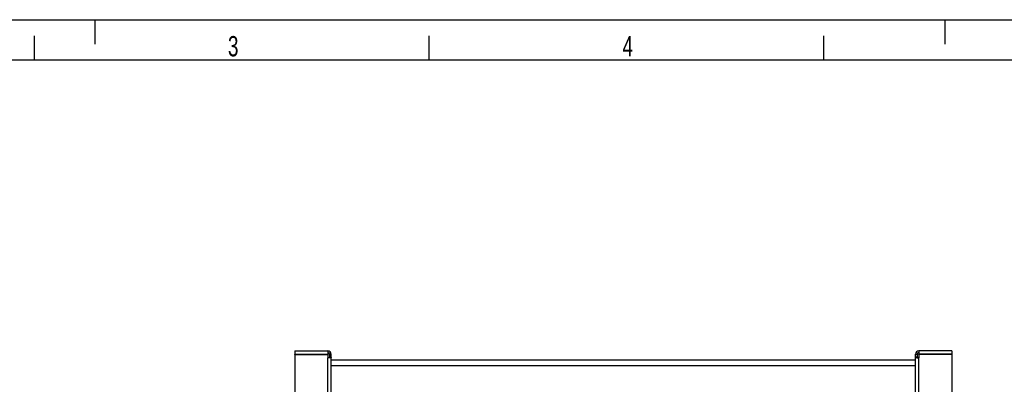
# Model space of a CAD drawing. Extents: x 0 to 420, y 0 to 297.
# Tile 17 of 19: x 121 to 242, y 252 to 297. Entities that reach past the tile are written whole.
import ezdxf

# ---------------------------------------------------------------- set-up
doc = ezdxf.new("R2010")
doc.units = 0
doc.header["$LTSCALE"] = 23.1
for name, color, linetype in [('110534_DXF_CONTINUOUS_LINE', 7, 'CONTINUOUS'), ('110536_DXF_CONTINUOUS_LINE', 7, 'CONTINUOUS'), ('110801_DXF_CONTINUOUS_LINE', 7, 'CONTINUOUS'), ('ASE_65-75-10_DXF_FORMAT', 7, 'CONTINUOUS')]:
    doc.layers.add(name, color=color, linetype=linetype)
doc.styles.get("Standard").update_dxf_attribs({"font": 'txt', "width": 0.7})

msp = doc.modelspace()

# ---------------------------------------------------------------- linework, layer by layer
at = {"layer": '110534_DXF_CONTINUOUS_LINE', "color": 3, "linetype": 'CONTINUOUS'}
for p, q in [((154.64275, 256.10276), (154.64275, 255.70276)), ((154.64275, 256.10276), (158.74275, 256.10276)), ((154.64275, 255.70276), (158.74275, 255.70276)), ((154.64275, 255.65777), (154.64275, 213.87775)), ((154.64275, 255.65777), (158.74275, 255.65777)), ((158.74275, 256.10276), (158.74275, 255.70276)), ((158.74275, 255.65777), (158.74275, 255.26222)), ((159.14275, 207.77963), (159.14275, 255.70276))]:
    msp.add_line(p, q, dxfattribs=at)
at = {"layer": '110534_DXF_CONTINUOUS_LINE', "color": 7, "linetype": 'CONTINUOUS'}
for p, q in [((154.64275, 255.65777), (154.64275, 255.68754)), ((154.64275, 255.68754), (158.74275, 255.68754)), ((158.74275, 255.65777), (158.74275, 255.68754)), ((158.94275, 255.70276), (158.94275, 255.32176)), ((159.14275, 255.70276), (158.94275, 255.70276)), ((158.94275, 255.32176), (159.14275, 255.32176))]:
    msp.add_line(p, q, dxfattribs=at)
at = {"layer": '110534_DXF_CONTINUOUS_LINE', "color": 9, "linetype": 'CONTINUOUS'}
msp.add_line((158.74275, 207.83688), (158.74275, 255.26222), dxfattribs=at)
at = {"layer": '110534_DXF_CONTINUOUS_LINE', "color": 3, "linetype": 'CONTINUOUS'}
msp.add_arc((158.74275, 255.70276), 0.4, 0, 90, dxfattribs=at)
at = {"layer": '110534_DXF_CONTINUOUS_LINE', "color": 7, "linetype": 'CONTINUOUS'}
msp.add_arc((158.74275, 255.70276), 0.2, 0, 90, dxfattribs=at)
msp.add_open_spline([(158.74275, 255.29199), (158.76827, 255.29199), (158.81562, 255.29334), (158.8772, 255.29876), (158.91793, 255.30656), (158.93745, 255.31395), (158.94275, 255.31944), (158.94275, 255.32176)], degree=3, knots=[0, 0, 0, 0, 0.371999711, 0.688785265, 0.904575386, 0.966166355, 1, 1, 1, 1], dxfattribs=at)
at = {"layer": '110534_DXF_CONTINUOUS_LINE', "color": 3, "linetype": 'CONTINUOUS'}
msp.add_open_spline([(159.14275, 255.32176), (159.14275, 255.31712), (159.13215, 255.30614), (159.09312, 255.29136), (159.01166, 255.27576), (158.8885, 255.26492), (158.79379, 255.26222), (158.74275, 255.26222)], degree=3, knots=[0, 0, 0, 0, 0.033833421, 0.095422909, 0.311214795, 0.627999, 1, 1, 1, 1], dxfattribs=at)
at = {"layer": '110536_DXF_CONTINUOUS_LINE', "color": 3, "linetype": 'CONTINUOUS'}
for p, q in [((231.34275, 191.60276), (231.34275, 255.70276)), ((231.74275, 256.10276), (231.74275, 255.70276)), ((235.84275, 256.10276), (231.74275, 256.10276)), ((235.84275, 255.70276), (231.74275, 255.70276)), ((231.74275, 255.65777), (231.74275, 255.26222)), ((235.84275, 255.65777), (231.74275, 255.65777)), ((235.84275, 256.10276), (235.84275, 255.70276)), ((235.84275, 255.65777), (235.84275, 213.87775))]:
    msp.add_line(p, q, dxfattribs=at)
at = {"layer": '110536_DXF_CONTINUOUS_LINE', "color": 7, "linetype": 'CONTINUOUS'}
for p, q in [((231.34275, 255.70276), (231.54275, 255.70276)), ((231.54275, 255.70276), (231.54275, 255.32176)), ((231.74275, 255.65777), (231.74275, 255.68754)), ((235.84275, 255.68754), (231.74275, 255.68754)), ((235.84275, 255.65777), (235.84275, 255.68754)), ((231.54275, 255.32176), (231.34275, 255.32176))]:
    msp.add_line(p, q, dxfattribs=at)
at = {"layer": '110536_DXF_CONTINUOUS_LINE', "color": 9, "linetype": 'CONTINUOUS'}
msp.add_line((231.74275, 207.83688), (231.74275, 255.26222), dxfattribs=at)
at = {"layer": '110536_DXF_CONTINUOUS_LINE', "color": 3, "linetype": 'CONTINUOUS'}
msp.add_arc((231.74275, 255.70276), 0.4, 90, 180, dxfattribs=at)
at = {"layer": '110536_DXF_CONTINUOUS_LINE', "color": 7, "linetype": 'CONTINUOUS'}
msp.add_arc((231.74275, 255.70276), 0.2, 90, 180, dxfattribs=at)
at = {"layer": '110536_DXF_CONTINUOUS_LINE', "color": 3, "linetype": 'CONTINUOUS'}
msp.add_open_spline([(231.34275, 255.32176), (231.34275, 255.31712), (231.35334, 255.30614), (231.39238, 255.29136), (231.47383, 255.27576), (231.597, 255.26492), (231.6917, 255.26222), (231.74275, 255.26222)], degree=3, knots=[0, 0, 0, 0, 0.033833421, 0.095422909, 0.311214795, 0.627999, 1, 1, 1, 1], dxfattribs=at)
at = {"layer": '110536_DXF_CONTINUOUS_LINE', "color": 7, "linetype": 'CONTINUOUS'}
msp.add_open_spline([(231.74275, 255.29199), (231.71722, 255.29199), (231.66987, 255.29334), (231.60829, 255.29876), (231.56756, 255.30656), (231.54804, 255.31395), (231.54275, 255.31944), (231.54275, 255.32176)], degree=3, knots=[0, 0, 0, 0, 0.371999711, 0.688785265, 0.904575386, 0.966166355, 1, 1, 1, 1], dxfattribs=at)
at = {"layer": '110801_DXF_CONTINUOUS_LINE', "color": 7, "linetype": 'CONTINUOUS'}
msp.add_line((159.14275, 255.00364), (231.34275, 255.00364), dxfattribs=at)
at = {"layer": '110801_DXF_CONTINUOUS_LINE', "color": 9, "linetype": 'CONTINUOUS'}
msp.add_line((159.14275, 254.30376), (231.34275, 254.30376), dxfattribs=at)
at = {"layer": 'ASE_65-75-10_DXF_FORMAT', "color": 7, "linetype": 'CONTINUOUS'}
for p, q in [((-0.00158, 296.99848), (419.99842, 296.99848)), ((129.99842, 293.99848), (129.99842, 296.99848)), ((234.99842, 293.99848), (234.99842, 296.99848)), ((122.49842, 291.99848), (122.49842, 294.99848)), ((171.24842, 291.99848), (171.24842, 294.99848)), ((219.99842, 291.99848), (219.99842, 294.99848)), ((414.99842, 291.99848), (24.99842, 291.99848))]:
    msp.add_line(p, q, dxfattribs=at)

# ---------------------------------------------------------------- texts
at = {"layer": 'ASE_65-75-10_DXF_FORMAT', "color": 7, "linetype": 'CONTINUOUS', "char_height": 2.5, "attachment_point": 1}
for s, insert, width in [('3', (146.38927, 294.97512), 2.6785714), ('4', (195.13927, 294.97512), 2.9464286)]:
    msp.add_mtext(s, dxfattribs=dict(at, insert=insert, width=width))

doc.saveas('drawing.dxf')
